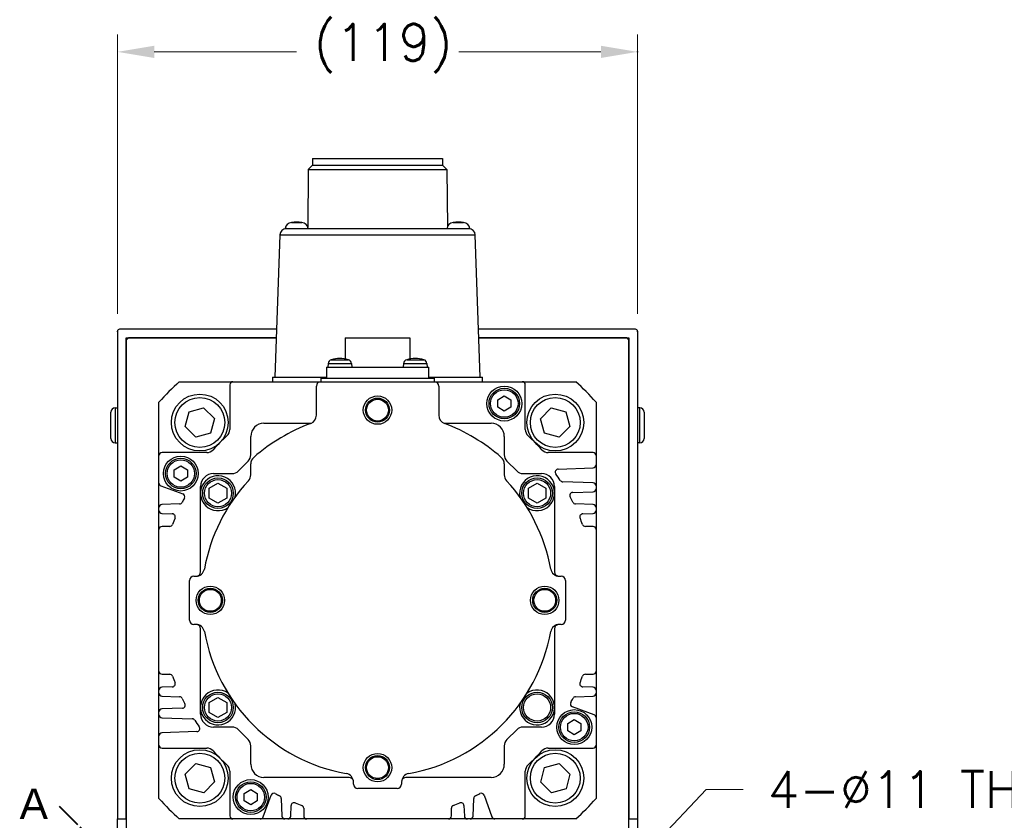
# Model space of a CAD drawing. Extents: x 22980 to 24665, y 4373 to 5561.
# Tile 7 of 19: x 24304 to 24529, y 4875 to 5058. Entities that reach past the tile are written whole.
import ezdxf

# ---------------------------------------------------------------- set-up
doc = ezdxf.new("R2010")
doc.units = 0
doc.header["$LTSCALE"] = 25.4
doc.linetypes.add('CHAIN', pattern=[0.3543, 0.2362, -0.0295, 0.0591, -0.0295])
doc.layers.get('0').update_dxf_attribs({"linetype": 'CONTINUOUS'})
doc.layers.add('ATA-DIM', color=252, linetype='CONTINUOUS', lineweight=25)
doc.layers.add('ATA-SECTION', color=3, linetype='CHAIN', lineweight=40)
doc.styles.get("Standard").update_dxf_attribs({"font": 'simplex.shx'})
doc.styles.add('주 문자 (ISO)', font='arial.ttf')
doc.dimstyles.new('ata_A1', dxfattribs={"dimtxt": 4.2, "dimasz": 4.2, "dimexe": 2, "dimexo": 2, "dimgap": 2, "dimtad": 0, "dimtih": 1, "dimtoh": 1, "dimdec": 6, "dimdsep": 46, "dimtxsty": 'Standard', "dimcen": 0, "dimclrd": 252, "dimclre": 252, "dimclrt": 4, "dimadec": 6, "dimazin": 2, "dimtfac": 1, "dimtdec": 6, "dimtofl": 0, "dimtmove": 0, "dimatfit": 3, "dimfxl": 0, "dimtolj": 1, "dimtzin": 0, "dimlwd": 0, "dimlwe": 0, "dimarcsym": 0})

# ---------------------------------------------------------------- blocks, each defined once
blk = doc.blocks.new('*D8995')
at = {"color": 0}
for p in [(24433.36, 4853.4), (24425.77, 4845.44)]:
    blk.add_point(p, dxfattribs=at)
at = {"layer": 'ATA-DIM', "color": 252, "lineweight": 0}
for p, q in [((24460.59, 4881.95), (24439.16, 4859.48)), ((24469.01, 4881.95), (24460.59, 4881.95))]:
    blk.add_line(p, q, dxfattribs=at)
at = {"layer": 'ATA-DIM', "color": 252}
blk.add_solid([(24438.15, 4860.44), (24440.17, 4858.51), (24433.36, 4853.4)], dxfattribs=at)
at = {"layer": 'ATA-DIM', "color": 4, "ltscale": 0.2, "insert": (24511.19, 4881.95), "char_height": 8.4, "attachment_point": 5}
blk.add_mtext('4-%%c11 THRU', dxfattribs=at)
blk = doc.blocks.new('*D8987')
at = {"color": 0}
for p in [(24444.88, 5050.64), (24325.88, 4986.72), (24444.88, 4986.72)]:
    blk.add_point(p, dxfattribs=at)
at = {"layer": 'ATA-DIM', "color": 252, "lineweight": 0}
for p, q in [((24325.88, 4990.72), (24325.88, 5054.64)), ((24444.88, 4990.72), (24444.88, 5054.64)), ((24334.28, 5050.64), (24366.8, 5050.64)), ((24436.48, 5050.64), (24403.95, 5050.64))]:
    blk.add_line(p, q, dxfattribs=at)
at = {"layer": 'ATA-DIM', "color": 252}
for points in [[(24334.28, 5052.04), (24334.28, 5049.24), (24325.88, 5050.64)], [(24436.48, 5049.24), (24436.48, 5052.04), (24444.88, 5050.64)]]:
    blk.add_solid(points, dxfattribs=at)
at = {"layer": 'ATA-DIM', "color": 4, "ltscale": 0.2, "insert": (24370.8, 5057.02), "char_height": 8.4, "attachment_point": 1}
blk.add_mtext('\\A1;(119)', dxfattribs=at)

msp = doc.modelspace()

# ---------------------------------------------------------------- linework, layer by layer
for p, q in [((24370.5054816, 5026.2237428), (24370.5054816, 5024.7237428)), ((24370.5054816, 5026.2237428), (24400.2454816, 5026.2237428)), ((24400.2454816, 5026.2237428), (24400.2454816, 5024.7237428)), ((24369.5054816, 5023.7237428), (24369.4081079, 5010.5782955)), ((24370.5054816, 5024.7237428), (24369.5054816, 5023.7237428)), ((24369.5054816, 5023.7237428), (24401.2454816, 5023.7237428)), ((24370.5054816, 5024.7237428), (24400.2454816, 5024.7237428)), ((24400.2454816, 5024.7237428), (24401.2454816, 5023.7237428)), ((24401.2454816, 5023.7237428), (24401.3428552, 5010.5782955)), ((24364.2754816, 5010.2237428), (24364.5113209, 5010.2237428)), ((24364.5113209, 5010.2237428), (24406.2396422, 5010.2237428)), ((24365.6735877, 5011.6197888), (24368.0773754, 5011.6197888)), ((24402.6735877, 5011.6197888), (24405.0773754, 5011.6197888)), ((24406.2396422, 5010.2237428), (24406.4754816, 5010.2237428)), ((24363.0122346, 5008.776092), (24361.8754816, 4976.2237428)), ((24363.0122346, 5008.776092), (24407.7387285, 5008.776092)), ((24408.8754816, 4976.2237428), (24407.7387285, 5008.776092)), ((24362.25961, 4987.2237428), (24326.3754816, 4987.2237428)), ((24444.3754816, 4987.2237428), (24408.4913531, 4987.2237428)), ((24325.8754816, 4986.7237428), (24325.8754816, 4875.2237428)), ((24327.8754816, 4984.7237428), (24328.3754816, 4985.2237428)), ((24327.8754816, 4875.2237428), (24327.8754816, 4985.2237428)), ((24327.8754816, 4985.2237428), (24362.1897685, 4985.2237428)), ((24362.1897685, 4985.2237428), (24328.3754816, 4985.2237428)), ((24377.9754816, 4985.2237428), (24377.9754816, 4980.4148312)), ((24377.9754816, 4985.2237428), (24392.7754816, 4985.2237428)), ((24392.7754816, 4985.2237428), (24392.7754816, 4980.4148312)), ((24408.5611946, 4985.2237428), (24442.8754816, 4985.2237428)), ((24442.3754816, 4985.2237428), (24408.5611946, 4985.2237428)), ((24442.3754816, 4985.2237428), (24442.8754816, 4984.7237428)), ((24442.8754816, 4985.2237428), (24442.8754816, 4875.2237428)), ((24444.8754816, 4986.7237428), (24444.8754816, 4875.2237428)), ((24327.8754816, 4984.7237428), (24327.8754816, 4853.3771435)), ((24442.8754816, 4853.3771435), (24442.8754816, 4984.7237428)), ((24373.6754816, 4978.5237428), (24397.0754816, 4978.5237428)), ((24373.6754816, 4978.5237428), (24373.6754816, 4976.0237428)), ((24374.0696062, 4979.3709917), (24373.9954816, 4978.5237428)), ((24374.0696062, 4979.3709917), (24379.4213569, 4979.3709917)), ((24374.7858543, 4980.2438515), (24378.7051088, 4980.2438515)), ((24379.4213569, 4979.3709917), (24379.4954816, 4978.5237428)), ((24391.3296062, 4979.3709917), (24391.2554816, 4978.5237428)), ((24391.3296062, 4979.3709917), (24396.6813569, 4979.3709917)), ((24392.0458543, 4980.2438515), (24395.9651088, 4980.2438515)), ((24396.6813569, 4979.3709917), (24396.7554816, 4978.5237428)), ((24397.0754816, 4976.0237428), (24397.0754816, 4978.5237428)), ((24361.3754816, 4976.2237428), (24361.3754816, 4975.2237428)), ((24361.3754816, 4976.2237428), (24373.6754816, 4976.2237428)), ((24372.3754816, 4976.0237428), (24398.3754816, 4976.0237428)), ((24372.3754816, 4976.0237428), (24372.3754816, 4975.2237428)), ((24397.0754816, 4976.2237428), (24409.3754816, 4976.2237428)), ((24398.3754816, 4975.2237428), (24398.3754816, 4976.0237428)), ((24409.3754816, 4975.2237428), (24409.3754816, 4976.2237428)), ((24340.0295887, 4975.2237428), (24352.2740891, 4975.2237428)), ((24351.578264, 4974.5279177), (24351.578264, 4964.2944075)), ((24352.2740891, 4975.2237428), (24372.3754816, 4975.2237428)), ((24371.3754816, 4967.550596), (24371.3754816, 4974.2237428)), ((24372.3754816, 4975.2237428), (24398.3754816, 4975.2237428)), ((24398.3754816, 4975.2237428), (24418.4768724, 4975.2237428)), ((24399.3754816, 4974.2237428), (24399.3754816, 4967.550596)), ((24418.4768724, 4975.2237428), (24430.7213744, 4975.2237428)), ((24419.1726974, 4964.2944075), (24419.1726974, 4974.5279177)), ((24412.8754816, 4971.0897682), (24414.3754816, 4971.9557936)), ((24414.3754816, 4971.9557936), (24415.8754816, 4971.0897682)), ((24325.3754816, 4969.2237428), (24325.8754816, 4969.2237428)), ((24325.3754816, 4969.2237428), (24325.3754816, 4961.2237428)), ((24335.3754807, 4958.3251344), (24335.3754816, 4970.5696357)), ((24342.2491862, 4968.313571), (24345.5884848, 4969.2350292)), ((24345.5884848, 4969.2350292), (24348.0561402, 4966.8038408)), ((24412.8754816, 4969.3577174), (24412.8754816, 4971.0897682)), ((24414.3754816, 4968.491692), (24412.8754816, 4969.3577174)), ((24415.8754816, 4969.3577174), (24414.3754816, 4968.491692)), ((24415.8754816, 4971.0897682), (24415.8754816, 4969.3577174)), ((24422.681475, 4966.7540258), (24425.1126633, 4969.2216813)), ((24425.1126633, 4969.2216813), (24428.4653098, 4968.3500381)), ((24435.3754816, 4970.5696357), (24435.3754807, 4958.3251344)), ((24445.3754816, 4969.2237428), (24444.8754816, 4969.2237428)), ((24445.3754816, 4961.2237428), (24445.3754816, 4969.2237428)), ((24324.3754816, 4962.2237428), (24324.3754816, 4968.2237428)), ((24341.3775431, 4964.9609246), (24342.2491862, 4968.313571)), ((24348.0561402, 4966.8038408), (24347.1844971, 4963.4511944)), ((24423.6029331, 4963.4147273), (24422.681475, 4966.7540258)), ((24428.4653098, 4968.3500381), (24429.3867679, 4965.0107396)), ((24446.3754816, 4968.2237428), (24446.3754816, 4962.2237428)), ((24343.8451985, 4962.5297363), (24341.3775431, 4964.9609246)), ((24359.3754816, 4965.7237428), (24370.1894886, 4965.7237428)), ((24400.5614745, 4965.7237428), (24411.3754816, 4965.7237428)), ((24429.3867679, 4965.0107396), (24426.9555796, 4962.5430841)), ((24347.1844971, 4963.4511944), (24343.8451985, 4962.5297363)), ((24356.3754816, 4958.4721699), (24356.3754816, 4962.7237428)), ((24414.3754816, 4962.7237428), (24414.3754816, 4958.4721699)), ((24426.9555796, 4962.5430841), (24423.6029331, 4963.4147273)), ((24325.3754816, 4961.2237428), (24325.8754816, 4961.2237428)), ((24445.3754816, 4961.2237428), (24444.8754816, 4961.2237428)), ((24335.3754807, 4952.052913), (24335.3754807, 4958.3251344)), ((24346.304816, 4959.0209595), (24336.0713058, 4959.0209595)), ((24434.6796557, 4959.0209595), (24424.4461455, 4959.0209595)), ((24435.3754807, 4958.3251344), (24435.3754807, 4956.2137847)), ((24338.8754816, 4955.0897682), (24340.3754816, 4955.9557936)), ((24340.3754816, 4955.9557936), (24341.8754816, 4955.0897682)), ((24353.541268, 4954.8095292), (24355.7896951, 4957.0579564)), ((24356.3754816, 4953.9302316), (24356.3754816, 4956.4096771)), ((24414.3754816, 4956.4096771), (24414.3754816, 4953.9302316)), ((24414.961268, 4957.0579564), (24417.2096951, 4954.8095292)), ((24426.7082149, 4955.2391667), (24434.7039396, 4955.5183835)), ((24435.3754807, 4956.2137847), (24435.3754807, 4951.3907586)), ((24338.8754816, 4953.3577174), (24338.8754816, 4955.0897682)), ((24340.3754816, 4952.491692), (24338.8754816, 4953.3577174)), ((24341.8754816, 4953.3577174), (24340.3754816, 4952.491692)), ((24341.8754816, 4955.0897682), (24341.8754816, 4953.3577174)), ((24347.8754816, 4954.2237428), (24352.1270544, 4954.2237428)), ((24418.6239087, 4954.2237428), (24422.8754816, 4954.2237428)), ((24335.3754807, 4946.4205796), (24335.3754807, 4952.052913)), ((24335.8333196, 4951.3990514), (24340.8048726, 4949.5895541)), ((24344.8754816, 4949.7237428), (24344.8754816, 4951.2237428)), ((24346.8754816, 4950.8784433), (24348.8754816, 4952.0331439)), ((24348.8754816, 4952.0331439), (24350.8754816, 4950.8784433)), ((24419.8754816, 4950.8784433), (24421.8754816, 4952.0331439)), ((24421.8754816, 4952.0331439), (24423.8754816, 4950.8784433)), ((24425.8754816, 4951.2237428), (24425.8754816, 4949.7237428)), ((24434.7039396, 4952.0861597), (24427.7443482, 4952.329194)), ((24435.3754807, 4951.3907586), (24435.3754807, 4950.7465879)), ((24344.8754816, 4931.7237428), (24344.8754816, 4949.7237428)), ((24346.8754816, 4948.5690423), (24346.8754816, 4950.8784433)), ((24350.8754816, 4950.8784433), (24350.8754816, 4948.5690423)), ((24419.8754816, 4948.5690423), (24419.8754816, 4950.8784433)), ((24423.8754816, 4950.8784433), (24423.8754816, 4948.5690423)), ((24425.8754816, 4949.7237428), (24425.8754816, 4931.7237428)), ((24430.0230419, 4949.8877261), (24434.7039396, 4950.0511867)), ((24435.3754807, 4950.7465879), (24435.3754807, 4946.4205796)), ((24340.0844686, 4947.2569715), (24336.0470218, 4947.1159808)), ((24348.8754816, 4947.4143417), (24346.8754816, 4948.5690423)), ((24350.8754816, 4948.5690423), (24348.8754816, 4947.4143417)), ((24421.8754816, 4947.4143417), (24419.8754816, 4948.5690423)), ((24423.8754816, 4948.5690423), (24421.8754816, 4947.4143417)), ((24434.7039396, 4947.1159808), (24430.6664929, 4947.2569715)), ((24335.3754807, 4945.7764089), (24335.3754807, 4946.4205796)), ((24335.3754807, 4941.4265261), (24335.3754807, 4945.7764089)), ((24336.0470218, 4945.0810078), (24338.4309126, 4944.9977605)), ((24432.3200489, 4944.9977605), (24434.7039396, 4945.0810078)), ((24435.3754807, 4946.4205796), (24435.3754807, 4945.7764089)), ((24435.3754807, 4945.7764089), (24435.3754807, 4941.4265261)), ((24337.8307377, 4942.1223511), (24336.0713058, 4942.1223511)), ((24434.6796557, 4942.1223511), (24432.9202238, 4942.1223511)), ((24335.3754807, 4909.0209595), (24335.3754807, 4941.4265261)), ((24435.3754807, 4941.4265261), (24435.3754807, 4909.0209595)), ((24343.3754816, 4930.7237428), (24343.7964905, 4930.7237428)), ((24426.9544726, 4930.7237428), (24427.3754816, 4930.7237428)), ((24342.3754816, 4920.7237428), (24342.3754816, 4929.7237428)), ((24428.3754816, 4929.7237428), (24428.3754816, 4920.7237428)), ((24343.7964905, 4919.7237428), (24343.3754816, 4919.7237428)), ((24427.3754816, 4919.7237428), (24426.9544726, 4919.7237428)), ((24344.8754816, 4900.7237428), (24344.8754816, 4918.7237428)), ((24425.8754816, 4918.7237428), (24425.8754816, 4900.7237428)), ((24335.3754807, 4904.6710766), (24335.3754807, 4909.0209595)), ((24336.0713058, 4908.3251344), (24337.8307377, 4908.3251344)), ((24432.9202238, 4908.3251344), (24434.6796557, 4908.3251344)), ((24435.3754807, 4909.0209595), (24435.3754807, 4904.6710766)), ((24335.3754807, 4904.026906), (24335.3754807, 4904.6710766)), ((24335.3754807, 4899.7008977), (24335.3754807, 4904.026906)), ((24338.4309126, 4905.4497251), (24336.0470218, 4905.3664778)), ((24434.7039396, 4905.3664778), (24432.3200489, 4905.4497251)), ((24435.3754807, 4904.6710766), (24435.3754807, 4904.026906)), ((24435.3754807, 4904.026906), (24435.3754807, 4898.3945725)), ((24336.0470218, 4903.3315048), (24340.0844686, 4903.190514)), ((24346.8754816, 4901.8784433), (24348.8754816, 4903.0331439)), ((24346.8754816, 4899.5690423), (24346.8754816, 4901.8784433)), ((24348.8754816, 4903.0331439), (24350.8754816, 4901.8784433)), ((24350.8754816, 4901.8784433), (24350.8754816, 4899.5690423)), ((24430.6664929, 4903.190514), (24434.7039396, 4903.3315048)), ((24335.3754807, 4899.056727), (24335.3754807, 4899.7008977)), ((24340.7279196, 4900.5597594), (24336.0470218, 4900.3962989)), ((24344.8754816, 4899.2237428), (24344.8754816, 4900.7237428)), ((24348.8754816, 4898.4143417), (24346.8754816, 4899.5690423)), ((24350.8754816, 4899.5690423), (24348.8754816, 4898.4143417)), ((24425.8754816, 4900.7237428), (24425.8754816, 4899.2237428)), ((24434.9176419, 4899.0484342), (24429.9460888, 4900.8579315)), ((24335.3754807, 4894.2337009), (24335.3754807, 4899.056727)), ((24336.0470218, 4898.3613259), (24343.0066133, 4898.1182916)), ((24428.8754816, 4897.0897682), (24430.3754816, 4897.9557936)), ((24428.8754816, 4895.3577174), (24428.8754816, 4897.0897682)), ((24430.3754816, 4897.9557936), (24431.8754816, 4897.0897682)), ((24431.8754816, 4897.0897682), (24431.8754816, 4895.3577174)), ((24435.3754807, 4898.3945725), (24435.3754807, 4892.1223511)), ((24344.0427466, 4895.2083189), (24336.0470218, 4894.9291021)), ((24352.1270544, 4896.2237428), (24347.8754816, 4896.2237428)), ((24355.7896951, 4893.3895292), (24353.541268, 4895.6379564)), ((24417.2096951, 4895.6379564), (24414.961268, 4893.3895292)), ((24422.8754816, 4896.2237428), (24418.6239087, 4896.2237428)), ((24430.3754816, 4894.491692), (24428.8754816, 4895.3577174)), ((24431.8754816, 4895.3577174), (24430.3754816, 4894.491692)), ((24335.3754807, 4892.1223511), (24335.3754807, 4894.2337009)), ((24335.3754816, 4879.8778499), (24335.3754807, 4892.1223511)), ((24336.0713058, 4891.4265261), (24346.304816, 4891.4265261)), ((24356.3754816, 4887.7237428), (24356.3754816, 4891.9753157)), ((24414.3754816, 4891.9753157), (24414.3754816, 4887.7237428)), ((24424.4461455, 4891.4265261), (24434.6796557, 4891.4265261)), ((24435.3754807, 4892.1223511), (24435.3754816, 4879.8778499)), ((24423.566466, 4886.9962912), (24426.9057646, 4887.9177493)), ((24426.9057646, 4887.9177493), (24429.37342, 4885.486561)), ((24341.3641952, 4885.436746), (24343.7953835, 4887.9044014)), ((24343.7953835, 4887.9044014), (24347.14803, 4887.0327583)), ((24347.14803, 4887.0327583), (24348.0694881, 4883.6934597)), ((24351.578264, 4886.153078), (24351.578264, 4875.9195678)), ((24419.1726974, 4875.9195678), (24419.1726974, 4886.153078)), ((24422.6948229, 4883.6436447), (24423.566466, 4886.9962912)), ((24342.2856533, 4882.0974474), (24341.3641952, 4885.436746)), ((24348.0694881, 4883.6934597), (24345.6382998, 4881.2258043)), ((24378.8754816, 4884.7237428), (24359.3754816, 4884.7237428)), ((24379.8754816, 4883.2237428), (24379.8754816, 4883.6447517)), ((24390.8754816, 4883.6447517), (24390.8754816, 4883.2237428)), ((24411.3754816, 4884.7237428), (24391.8754816, 4884.7237428)), ((24425.1624783, 4881.2124564), (24422.6948229, 4883.6436447)), ((24429.37342, 4885.486561), (24428.5017769, 4882.1339146)), ((24345.6382998, 4881.2258043), (24342.2856533, 4882.0974474)), ((24354.8754816, 4881.0897682), (24356.3754816, 4881.9557936)), ((24356.3754816, 4881.9557936), (24357.8754816, 4881.0897682)), ((24389.8754816, 4882.2237428), (24380.8754816, 4882.2237428)), ((24428.5017769, 4882.1339146), (24425.1624783, 4881.2124564)), ((24354.8754816, 4879.3577174), (24354.8754816, 4881.0897682)), ((24356.3754816, 4878.491692), (24354.8754816, 4879.3577174)), ((24357.8754816, 4879.3577174), (24356.3754816, 4878.491692)), ((24357.8754816, 4881.0897682), (24357.8754816, 4879.3577174)), ((24359.2001721, 4875.6815817), (24361.0096695, 4880.6531347)), ((24363.342252, 4879.9327307), (24363.4832427, 4875.8952839)), ((24407.2677187, 4875.8952839), (24407.4087095, 4879.9327307)), ((24409.741292, 4880.6531347), (24411.5507893, 4875.6815817)), ((24365.5182158, 4875.8952839), (24365.6014631, 4878.2791746)), ((24368.4768724, 4877.6789997), (24368.4768724, 4875.9195678)), ((24402.2740891, 4875.9195678), (24402.2740891, 4877.6789997)), ((24405.1494984, 4878.2791746), (24405.2327457, 4875.8952839)), ((24325.8754816, 4871.7237428), (24325.8754816, 4875.2237428)), ((24325.8754816, 4875.2237428), (24327.8754816, 4875.2237428)), ((24352.2740891, 4875.2237428), (24340.0295887, 4875.2237428)), ((24358.5463105, 4875.2237428), (24352.2740891, 4875.2237428)), ((24364.1786439, 4875.2237428), (24358.5463105, 4875.2237428)), ((24364.8228146, 4875.2237428), (24364.1786439, 4875.2237428)), ((24369.1726974, 4875.2237428), (24364.8228146, 4875.2237428)), ((24401.578264, 4875.2237428), (24369.1726974, 4875.2237428)), ((24405.9281469, 4875.2237428), (24401.578264, 4875.2237428)), ((24406.5723176, 4875.2237428), (24405.9281469, 4875.2237428)), ((24412.204651, 4875.2237428), (24406.5723176, 4875.2237428)), ((24418.4768724, 4875.2237428), (24412.204651, 4875.2237428)), ((24430.7213744, 4875.2237428), (24418.4768724, 4875.2237428)), ((24442.8754816, 4875.2237428), (24444.8754816, 4875.2237428)), ((24444.8754816, 4875.2237428), (24444.8754816, 4871.7237428))]:
    msp.add_line(p, q)
for centre, radius in [((24414.3754816, 4970.2237428), 4), ((24414.3754816, 4970.2237428), 3.5), ((24344.7168416, 4965.8823827), 6.5), ((24344.7168416, 4965.8823827), 5.7), ((24385.3754816, 4968.7237428), 3.25), ((24385.3754816, 4968.7237428), 2.75), ((24414.3754816, 4970.2237428), 3.15), ((24426.0341215, 4965.8823827), 6.5), ((24426.0341215, 4965.8823827), 5.7), ((24385.3754816, 4968.7237428), 2.5), ((24340.3754816, 4954.2237428), 4), ((24340.3754816, 4954.2237428), 3.5), ((24340.3754816, 4954.2237428), 3.15), ((24348.8754816, 4949.7237428), 3.5), ((24348.8754816, 4949.7237428), 3.1), ((24421.8754816, 4949.7237428), 3.5), ((24421.8754816, 4949.7237428), 3.1), ((24347.1254816, 4925.2237428), 3.25), ((24423.6254816, 4925.2237428), 3.25), ((24347.1254816, 4925.2237428), 2.75), ((24347.1254816, 4925.2237428), 2.5), ((24423.6254816, 4925.2237428), 2.75), ((24423.6254816, 4925.2237428), 2.5), ((24348.8754816, 4900.7237428), 3.5), ((24348.8754816, 4900.7237428), 3.1), ((24421.8754816, 4900.7237428), 3.5), ((24421.8754816, 4900.7237428), 3.1), ((24430.3754816, 4896.2237428), 4), ((24430.3754816, 4896.2237428), 3.5), ((24430.3754816, 4896.2237428), 3.15), ((24344.7168416, 4884.5651029), 6.5), ((24344.7168416, 4884.5651029), 5.7), ((24385.3754816, 4886.9737428), 3.25), ((24426.0341215, 4884.5651029), 6.5), ((24426.0341215, 4884.5651029), 5.7), ((24385.3754816, 4886.9737428), 2.75), ((24385.3754816, 4886.9737428), 2.5), ((24356.3754816, 4880.2237428), 4), ((24356.3754816, 4880.2237428), 3.5), ((24356.3754816, 4880.2237428), 3.15)]:
    msp.add_circle(centre, radius)
for centre, radius, start, end in [((24364.5113209, 5008.7237428), 1.5, 90, 178), ((24365.7720965, 5010.123027), 1.5, 93.765468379, 176.150043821), ((24366.8754816, 5004.7237428), 7, 80.113375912, 99.886624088), ((24367.9788666, 5010.123027), 1.5, 3.849956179, 86.234531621), ((24402.7720965, 5010.123027), 1.5, 93.765468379, 176.150043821), ((24403.8754816, 5004.7237428), 7, 80.113375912, 99.886624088), ((24404.9788666, 5010.123027), 1.5, 3.849956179, 86.234531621), ((24406.2396422, 5008.7237428), 1.5, 2, 90), ((24326.3754816, 4986.7237428), 0.5, 90, 180), ((24444.3754816, 4986.7237428), 0.5, 0, 90), ((24376.7454816, 4973.5237428), 7, 73.742973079, 106.257026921), ((24394.0054816, 4973.5237428), 7, 73.742973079, 106.257026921), ((24375.0658009, 4979.2838359), 1, 106.257021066, 175.000000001), ((24378.4251622, 4979.2838359), 1, 4.999999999, 73.742978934), ((24392.3258009, 4979.2838359), 1, 106.257021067, 175.000000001), ((24395.6851622, 4979.2838359), 1, 4.999999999, 73.742978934), ((24385.3754816, 4925.2237428), 67.5, 132.205446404, 137.794553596), ((24352.2740891, 4974.5279177), 0.695825, 89.999999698, 180), ((24372.3754816, 4974.2237428), 1, 90, 180), ((24398.3754816, 4974.2237428), 1, 0, 90), ((24418.4768724, 4974.5279177), 0.6958251, 0, 90.000000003), ((24385.3754816, 4925.2237428), 67.5, 42.205446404, 47.794553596), ((24325.3754816, 4968.2237428), 1, 90, 180), ((24445.3754816, 4968.2237428), 1, 0, 90), ((24369.3754816, 4967.550596), 2, 290.707124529, 0), ((24401.3754816, 4967.550596), 2, 180, 249.292875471), ((24359.3754816, 4962.7237428), 3, 90, 180), ((24385.3754816, 4925.2237428), 43.25, 110.707124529, 130.885192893), ((24385.3754816, 4925.2237428), 43.25, 49.114807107, 69.292875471), ((24411.3754816, 4962.7237428), 3, 0, 90), ((24385.3754808, 4925.2237428), 50.9940358, 132.486940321, 137.513059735), ((24349.5901925, 4964.2944075), 1.9880716, 312.486940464, 0), ((24421.160769, 4964.2944075), 1.9880716, 180, 227.513059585), ((24385.3754807, 4925.2237428), 50.9940358, 42.486939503, 47.513059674), ((24325.3754816, 4962.2237428), 1, 180, 270), ((24445.3754816, 4962.2237428), 1, 270, 0), ((24336.0713058, 4958.3251344), 0.6958251, 90.00000122, 180), ((24346.304816, 4961.0090311), 1.9880716, 269.99999977, 317.513059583), ((24354.3754816, 4958.4721699), 2, 315, 0), ((24358.3754816, 4956.4096771), 2, 130.885192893, 180), ((24412.3754816, 4956.4096771), 2, 0, 49.114807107), ((24416.3754816, 4958.4721699), 2, 180, 225), ((24424.4461455, 4961.0090311), 1.9880716, 222.486959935, 270.000000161), ((24434.6796557, 4958.3251344), 0.6958251, 0, 90), ((24434.6796557, 4956.2137847), 0.6958251, 271.999999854, 0), ((24347.8754816, 4951.2237428), 3, 90, 180), ((24348.8754816, 4949.7237428), 4, 347.077132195, 305.181246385), ((24352.1270544, 4956.2237428), 2, 270, 315), ((24354.3754816, 4953.9302316), 2, 317.199850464, 0), ((24416.3754816, 4953.9302316), 2, 180, 222.800173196), ((24418.6239087, 4956.2237428), 2, 225, 270), ((24421.8754816, 4949.7237428), 4, 234.818753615, 192.922867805), ((24422.8754816, 4951.2237428), 3, 0, 90), ((24426.7324988, 4954.5437655), 0.6958251, 91.999999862, 215.334701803), ((24385.3754807, 4925.2237428), 50, 33.256317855, 35.334701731), ((24336.0713058, 4952.052913), 0.695825, 179.999998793, 249.999999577), ((24385.3754816, 4925.2237428), 40.25, 137.199825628, 169.77496314), ((24385.3754816, 4925.2237428), 40.25, 10.22503686, 42.800173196), ((24427.7686321, 4953.0245952), 0.695825, 213.25631749, 267.999999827), ((24434.6796557, 4951.3907586), 0.6958251, 0, 88.000000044), ((24340.5668864, 4948.9356924), 0.695825, 332.11296468, 69.999999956), ((24430.0473258, 4949.192325), 0.6958251, 91.999999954, 208.223150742), ((24385.3754807, 4925.2237428), 50, 26.636804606, 28.215582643), ((24434.6796557, 4950.7465879), 0.6958251, 271.999999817, 0), ((24336.0713058, 4946.4205796), 0.6958251, 92.000000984, 180), ((24340.0601847, 4947.9523727), 0.6958251, 271.999999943, 333.356032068), ((24385.3754807, 4925.2237427), 50, 152.112964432, 153.363294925), ((24430.6907768, 4947.9523727), 0.695825, 206.636804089, 267.999999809), ((24434.6796557, 4946.4205796), 0.6958251, 0, 88.000000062), ((24336.0713058, 4945.7764089), 0.695825, 179.999999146, 268.000000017), ((24338.4066286, 4944.3023593), 0.6958251, 337.893147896, 88.000000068), ((24432.3443329, 4944.3023593), 0.6958251, 91.999999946, 202.104765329), ((24434.6796557, 4945.7764089), 0.6958251, 271.99999981, 0), ((24336.0713058, 4941.4265261), 0.6958251, 90, 180), ((24337.8307377, 4942.8181762), 0.695825, 269.99999962, 339.692474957), ((24385.3754807, 4925.2237427), 50, 157.893147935, 159.692475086), ((24385.3754808, 4925.2237427), 50, 20.307524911, 22.106881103), ((24432.9202238, 4942.8181762), 0.6958251, 200.307525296, 270.000000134), ((24434.6796557, 4941.4265261), 0.6958251, 0, 90), ((24343.3754816, 4929.7237428), 1, 90, 180), ((24343.7964905, 4932.7237428), 2, 270, 349.77496314), ((24343.8754816, 4931.7237428), 1, 280.907887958, 0), ((24426.9544726, 4932.7237428), 2, 190.22503686, 270), ((24426.8754816, 4931.7237428), 1, 180, 259.092112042), ((24427.3754816, 4929.7237428), 1, 0, 90), ((24343.3754816, 4920.7237428), 1, 180, 270), ((24343.7964905, 4917.7237428), 2, 10.22503686, 90), ((24343.8754816, 4918.7237428), 1, 0, 79.092112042), ((24426.9544726, 4917.7237428), 2, 90, 169.77496314), ((24426.8754816, 4918.7237428), 1, 100.907887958, 180), ((24427.3754816, 4920.7237428), 1, 270, 0), ((24385.3754816, 4925.2237428), 40.25, 190.22503686, 259.77496314), ((24385.3754816, 4925.2237428), 40.25, 280.22503686, 349.77496314), ((24336.0713058, 4909.0209595), 0.695825, 180, 270), ((24337.8307377, 4907.6293094), 0.6958251, 20.307524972, 90.000000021), ((24432.9202238, 4907.6293094), 0.6958251, 89.999999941, 159.692475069), ((24434.6796557, 4909.0209595), 0.695825, 270, 0), ((24338.4066286, 4906.1451263), 0.6958251, 271.999999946, 22.102690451), ((24385.3754807, 4925.2237429), 50, 200.307524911, 202.106909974), ((24432.3443329, 4906.1451263), 0.695825, 157.893147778, 268.00000011), ((24385.3754808, 4925.2237429), 50, 337.893147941, 339.692475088), ((24336.0713058, 4904.6710766), 0.6958251, 92.000000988, 180), ((24336.0713058, 4904.0269059), 0.695825, 179.999999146, 267.999999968), ((24348.8754816, 4900.7237428), 4, 54.818753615, 12.922867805), ((24421.8754816, 4900.7237428), 4, 167.077132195, 125.181246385), ((24434.6796557, 4904.6710766), 0.6958251, 0, 88.000000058), ((24434.6796557, 4904.026906), 0.6958251, 271.999999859, 0), ((24340.0601846, 4902.4951129), 0.695825, 26.636804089, 87.999999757), ((24385.3754808, 4925.2237427), 50, 206.636804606, 208.215804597), ((24340.7036356, 4901.2551606), 0.6958251, 271.999999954, 28.207201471), ((24430.184075, 4901.5117932), 0.695825, 152.112964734, 249.999999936), ((24385.3754808, 4925.2237429), 50, 332.112964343, 333.363294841), ((24430.6907768, 4902.4951129), 0.6958251, 91.999999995, 153.356031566), ((24336.0713058, 4899.7008977), 0.6958251, 92.000000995, 180), ((24347.8754816, 4899.2237428), 3, 180, 270), ((24422.8754816, 4899.2237428), 3, 270, 0), ((24336.0713058, 4899.056727), 0.695825, 179.999999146, 268.000000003), ((24342.9823294, 4897.4228904), 0.6958251, 33.256263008, 88.0000004), ((24385.3754807, 4925.2237428), 50, 213.256318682, 215.334701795), ((24434.6796557, 4898.3945725), 0.6958251, 0, 69.999999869), ((24336.0713058, 4894.2337009), 0.6958251, 92.000001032, 180), ((24344.0184626, 4895.9037201), 0.6958251, 271.999999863, 35.334701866), ((24352.1270544, 4894.2237428), 2, 45, 90), ((24418.6239087, 4894.2237428), 2, 90, 135), ((24354.3754816, 4891.9753157), 2, 0, 45), ((24416.3754816, 4891.9753157), 2, 135, 180), ((24336.0713058, 4892.1223511), 0.695825, 180, 270), ((24346.304816, 4889.4384545), 1.9880716, 42.486906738, 90.000000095), ((24385.3754808, 4925.2237428), 50.9940358, 222.48694157, 227.513059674), ((24385.3754807, 4925.2237428), 50.9940358, 312.486940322, 317.513059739), ((24424.4461455, 4889.4384545), 1.9880716, 89.999999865, 137.513059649), ((24434.6796557, 4892.1223511), 0.695825, 269.999999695, 0), ((24349.5901925, 4886.1530781), 1.9880716, 0, 47.513059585), ((24359.3754816, 4887.7237428), 3, 180, 270), ((24411.3754816, 4887.7237428), 3, 270, 0), ((24421.160769, 4886.1530781), 1.9880716, 132.486940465, 180), ((24377.8754816, 4883.6447517), 2, 0, 79.77496314), ((24378.8754816, 4883.7237428), 1, 10.907887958, 90), ((24392.8754816, 4883.6447517), 2, 100.22503686, 180), ((24391.8754816, 4883.7237428), 1, 90, 169.092112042), ((24380.8754816, 4883.2237428), 1, 180, 270), ((24389.8754816, 4883.2237428), 1, 270, 0), ((24385.3754816, 4925.2237428), 67.5, 222.205446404, 227.794553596), ((24361.6635311, 4880.4151485), 0.6958251, 62.112885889, 159.999999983), ((24385.3754811, 4925.2237426), 50, 242.112965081, 243.363177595), ((24362.6468508, 4879.9084467), 0.695825, 1.999999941, 63.364431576), ((24366.2968642, 4878.2548907), 0.6958251, 67.893203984, 177.999999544), ((24385.375481, 4925.2237427), 50, 247.893146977, 249.692365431), ((24385.3754806, 4925.2237428), 50, 290.307524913, 292.106852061), ((24404.4540972, 4878.2548907), 0.695825, 1.999999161, 112.106852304), ((24408.1041107, 4879.9084467), 0.695825, 116.636805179, 178.000000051), ((24385.3754803, 4925.2237426), 50, 296.63680519, 297.887036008), ((24409.0874303, 4880.4151485), 0.695825, 19.999999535, 117.88703607), ((24385.3754816, 4925.2237428), 67.5, 312.205446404, 317.794553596), ((24367.7810473, 4877.6789997), 0.6958251, 0, 69.700340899), ((24402.9699141, 4877.6789997), 0.6958251, 110.307524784, 180), ((24352.2740891, 4875.9195678), 0.6958251, 180, 270), ((24358.5463105, 4875.9195678), 0.695825, 269.99999996, 340.000000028), ((24364.1786439, 4875.9195679), 0.6958251, 182.000001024, 270.000000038), ((24364.8228146, 4875.9195678), 0.695825, 270.000000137, 357.999999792), ((24369.1726974, 4875.9195678), 0.6958251, 180, 270.000000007), ((24401.578264, 4875.9195678), 0.695825, 269.999999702, 0), ((24405.9281469, 4875.9195679), 0.6958251, 182.000000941, 270.000000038), ((24406.5723176, 4875.9195678), 0.695825, 269.999998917, 358.000000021), ((24412.204651, 4875.9195678), 0.695825, 199.999999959, 270.000000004), ((24418.4768724, 4875.9195678), 0.695825, 269.999999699, 0)]:
    msp.add_arc(centre, radius, start, end)
at = {"layer": 'ATA-SECTION'}
msp.add_line((24312.5189791, 4878.1894032), (24319.6350271, 4871.0626935), dxfattribs=at)

# ---------------------------------------------------------------- texts
at = {"layer": 'ATA-SECTION', "insert": (24303.4735789, 4875.188952), "char_height": 6.9999999, "attachment_point": 7, "style": '주 문자 (ISO)'}
msp.add_mtext('A', dxfattribs=at)

# ---------------------------------------------------------------- dimensions: what is measured, and where the dimension line sits
at = {"layer": 'ATA-DIM'}
dim = msp.add_linear_dim(base=(24444.8754816, 5050.6358735), p1=(24325.8754816, 4986.7237428), p2=(24444.8754816, 4986.7237428), angle=180, text='(<>)', dimstyle='ata_A1', override={"dimscale": 2, "dimdec": 3, "dimtol": 0, "dimlim": 0, "dimtp": 0, "dimtm": 0, "dimtfac": 0.857143, "dimtdec": 2, "dimtolj": 1, "dimtzin": 0}, dxfattribs=at)
dim.commit()
dim.dimension.update_dxf_attribs({"geometry": '*D8987', "text_midpoint": (24385.3754816, 5050.6358735), "dimtype": 160})
dim = msp.add_diameter_dim_2p(p1=(24425.7746009, 4845.437017), p2=(24433.3647098, 4853.3988162), text='4-<> THRU', dimstyle='ata_A1', override={"dimscale": 2, "dimtp": 0.1, "dimtm": 0.1, "dimtfac": 0.71, "dimtdec": 3, "dimtolj": 0, "dimtzin": 8}, dxfattribs=at)
dim.commit()
dim.dimension.update_dxf_attribs({"geometry": '*D8995', "text_midpoint": (24511.1863827, 4881.9535442), "dimtype": 163})

doc.saveas('drawing.dxf')
